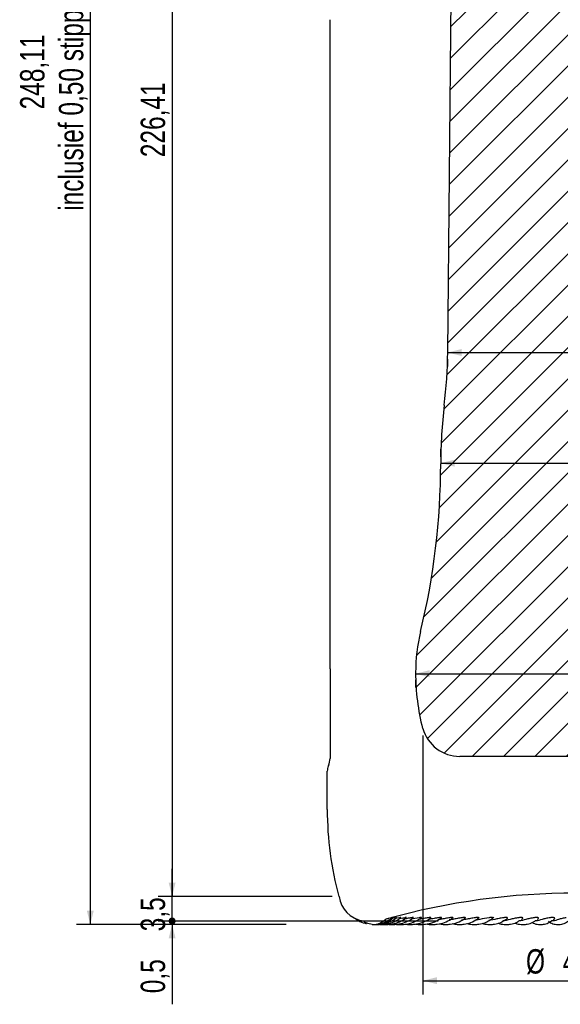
# Model space of a CAD drawing. Header units: millimetres. Extents: x 8 to 586, y 8 to 412.
# Tile 2 of 5: x 97 to 175, y 100 to 241. Entities that reach past the tile are written whole.
import ezdxf

# ---------------------------------------------------------------- set-up
doc = ezdxf.new("R2010")
doc.units = ezdxf.units.MM
doc.layers.add('DIMENSIONS', color=2, linetype='Continuous')
doc.layers.add('HATCH', color=3, linetype='Continuous')
doc.layers.add('OUTLINE', color=7, linetype='Continuous', lineweight=25)
doc.styles.add('SLDTEXTSTYLE0', font='TXT', dxfattribs={"width": 0.75})
doc.dimstyles.new('SLDDIMSTYLE0', dxfattribs={"dimtxt": 3.5, "dimasz": 2, "dimexe": 0, "dimexo": 0.0625, "dimgap": 0.875, "dimtad": 1, "dimrnd": 1e-09, "dimzin": 12, "dimdsep": 46, "dimtxsty": 'SLDTEXTSTYLE0', "dimsah": 1, "dimcen": 0.09, "dimadec": 0, "dimazin": 3, "dimtfac": 1, "dimtofl": 0, "dimtmove": 0, "dimatfit": 3, "dimfxl": 0, "dimfrac": 2, "dimtolj": 1, "dimtzin": 12, "dimarcsym": 0})
doc.dimstyles.new('SLDDIMSTYLE1', dxfattribs={"dimtxt": 3.5, "dimasz": 1, "dimexe": 0, "dimexo": 0.0625, "dimgap": 0.875, "dimtad": 1, "dimrnd": 1e-09, "dimzin": 12, "dimdsep": 46, "dimtxsty": 'SLDTEXTSTYLE0', "dimblk1": 'DOT', "dimsah": 1, "dimcen": 0.09, "dimadec": 0, "dimazin": 3, "dimtfac": 1, "dimtmove": 0, "dimatfit": 0, "dimldrblk": 'DOT', "dimfxl": 0, "dimfrac": 2, "dimtolj": 1, "dimtzin": 12, "dimarcsym": 0})
doc.dimstyles.new('SLDDIMSTYLE2', dxfattribs={"dimtxt": 3.5, "dimasz": 2, "dimexe": 0, "dimexo": 0.0625, "dimgap": 0.875, "dimtad": 1, "dimrnd": 1e-09, "dimdsep": 46, "dimtxsty": 'SLDTEXTSTYLE0', "dimblk2": 'DOT', "dimsah": 1, "dimcen": 0.09, "dimadec": 0, "dimazin": 2, "dimtfac": 1, "dimtmove": 0, "dimatfit": 0, "dimfxl": 0, "dimfrac": 2, "dimtolj": 1, "dimtzin": 12, "dimarcsym": 0})
doc.dimstyles.new('SLDDIMSTYLE4', dxfattribs={"dimtxt": 3.5, "dimasz": 2, "dimexe": 0, "dimexo": 0.0625, "dimgap": 0.875, "dimtad": 1, "dimrnd": 1e-09, "dimzin": 12, "dimdsep": 46, "dimtxsty": 'SLDTEXTSTYLE0', "dimsah": 1, "dimcen": 0, "dimadec": 0, "dimazin": 3, "dimtfac": 1, "dimtofl": 0, "dimtmove": 0, "dimatfit": 3, "dimfxl": 0, "dimfrac": 2, "dimtolj": 1, "dimtzin": 12, "dimarcsym": 0})
doc.dimstyles.new('SLDDIMSTYLE6', dxfattribs={"dimtxt": 3.5, "dimasz": 2, "dimexe": 0, "dimexo": 0.0625, "dimgap": 0.875, "dimtad": 1, "dimrnd": 1e-09, "dimzin": 12, "dimdsep": 46, "dimtxsty": 'SLDTEXTSTYLE0', "dimsah": 1, "dimcen": 0, "dimadec": 0, "dimazin": 3, "dimtfac": 1, "dimtofl": 0, "dimtmove": 0, "dimatfit": 3, "dimfxl": 0, "dimfrac": 2, "dimtolj": 1, "dimtzin": 12, "dimarcsym": 0})

# ---------------------------------------------------------------- blocks, each defined once
blk = doc.blocks.new('_D')
at = {"layer": 'DIMENSIONS'}
for p, q in [((168.94, 359.3), (105.46, 359.3)), ((107.46, 359.3), (107.46, 111.19)), ((135.58, 111.19), (105.46, 111.19))]:
    blk.add_line(p, q, dxfattribs=at)
for points in [[(107.46, 359.3), (106.96, 357.3), (107.96, 357.3)], [(107.46, 111.19), (107.96, 113.19), (106.96, 113.19)]]:
    blk.add_solid(points, dxfattribs=at)
at = {"layer": 'DIMENSIONS', "char_height": 3.5, "attachment_point": 1, "rotation": 90, "style": 'SLDTEXTSTYLE0'}
for s, insert in [('inclusief 0,50 stipple', (102.95, 213.59)), ('248,11', (97.39, 228.14))]:
    blk.add_mtext(s, dxfattribs=dict(at, insert=insert))
blk = doc.blocks.new('_Dot')
at = {"color": 0, "linetype": 'ByBlock', "lineweight": -2}
blk.add_line((-0.5, 0), (-1, 0), dxfattribs=at)
at = {"color": 0, "linetype": 'ByBlock', "const_width": 0.5}
blk.add_lwpolyline([(-0.25, 0, 1), (0.25, 0, 1)], format="xyb", close=True, dxfattribs=at)
blk = doc.blocks.new('_D_1')
at = {"layer": 'DIMENSIONS'}
for p, q in [((119.2, 115.19), (119.2, 119.19)), ((142.17, 115.19), (117.2, 115.19)), ((119.2, 111.69), (119.2, 115.19)), ((157.38, 111.69), (117.2, 111.69)), ((119.2, 111.69), (119.2, 107.69))]:
    blk.add_line(p, q, dxfattribs=at)
blk.add_solid([(119.2, 115.19), (119.7, 117.19), (118.7, 117.19)], dxfattribs=at)
at = {"layer": 'DIMENSIONS', "rotation": 90.0000000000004}
blk.add_blockref('_Dot', (119.2, 111.69), dxfattribs=at)
at = {"layer": 'DIMENSIONS', "insert": (114.69, 110.21), "char_height": 3.5, "attachment_point": 1, "rotation": 90, "style": 'SLDTEXTSTYLE0'}
blk.add_mtext('3,5', dxfattribs=at)
blk = doc.blocks.new('_D_2')
at = {"layer": 'DIMENSIONS'}
for p, q in [((119.2, 111.69), (119.2, 115.69)), ((157.38, 111.69), (117.2, 111.69)), ((119.2, 111.19), (119.2, 111.69)), ((135.58, 111.19), (117.2, 111.19)), ((119.2, 111.19), (119.2, 99.74))]:
    blk.add_line(p, q, dxfattribs=at)
blk.add_solid([(119.2, 111.19), (118.7, 109.19), (119.7, 109.19)], dxfattribs=at)
at = {"layer": 'DIMENSIONS', "rotation": 270.0000000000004}
blk.add_blockref('_Dot', (119.2, 111.69), dxfattribs=at)
at = {"layer": 'DIMENSIONS', "insert": (114.69, 101.33), "char_height": 3.5, "attachment_point": 1, "rotation": 90, "style": 'SLDTEXTSTYLE0'}
blk.add_mtext('0,5', dxfattribs=at)
blk = doc.blocks.new('_D_5')
at = {"layer": 'DIMENSIONS'}
for p, q in [((155.18, 138.3), (155.18, 101.13)), ((199.08, 138.3), (199.08, 101.13)), ((155.18, 103.13), (199.08, 103.13))]:
    blk.add_line(p, q, dxfattribs=at)
for points in [[(155.18, 103.13), (157.18, 102.63), (157.18, 103.63)], [(199.08, 103.13), (197.08, 103.63), (197.08, 102.63)]]:
    blk.add_solid(points, dxfattribs=at)
at = {"layer": 'DIMENSIONS', "char_height": 3.5, "attachment_point": 1, "style": 'SLDTEXTSTYLE0'}
for s, insert in [('%%c', (169.97, 107.65)), ('43,9', (175.25, 107.65))]:
    blk.add_mtext(s, dxfattribs=dict(at, insert=insert))
blk = doc.blocks.new('_D_6')
at = {"layer": 'DIMENSIONS'}
for p, q in [((162.48, 341.6), (117.2, 341.6)), ((119.2, 341.6), (119.2, 115.19)), ((142.12, 115.19), (117.2, 115.19))]:
    blk.add_line(p, q, dxfattribs=at)
for points in [[(119.2, 341.6), (118.7, 339.6), (119.7, 339.6)], [(119.2, 115.19), (119.7, 117.19), (118.7, 117.19)]]:
    blk.add_solid(points, dxfattribs=at)
at = {"layer": 'DIMENSIONS', "insert": (114.69, 221.28), "char_height": 3.5, "attachment_point": 1, "rotation": 90, "style": 'SLDTEXTSTYLE0'}
blk.add_mtext('226,41', dxfattribs=at)
blk = doc.blocks.new('_D_9')
at = {"layer": 'DIMENSIONS'}
blk.add_line((199.89, 143.33), (226.52, 140.05), dxfattribs=at)
blk.add_solid([(199.89, 143.33), (201.81, 142.59), (201.94, 143.58)], dxfattribs=at)
at = {"layer": 'DIMENSIONS', "insert": (215.27, 145.97), "char_height": 3.5, "attachment_point": 1, "rotation": 352.9728, "style": 'SLDTEXTSTYLE0'}
blk.add_mtext('R32,5', dxfattribs=at)
blk = doc.blocks.new('_D_22')
at = {"layer": 'DIMENSIONS'}
for p, q in [((158.73, 193.26), (195.53, 193.26)), ((158.73, 192.3), (158.73, 191.26)), ((195.53, 193.26), (227.57, 193.26)), ((195.53, 192.3), (195.53, 191.26))]:
    blk.add_line(p, q, dxfattribs=at)
for points in [[(158.73, 193.26), (160.73, 192.76), (160.73, 193.76)], [(195.53, 193.26), (193.53, 193.76), (193.53, 192.76)]]:
    blk.add_solid(points, dxfattribs=at)
at = {"layer": 'DIMENSIONS', "char_height": 3.5, "attachment_point": 1, "style": 'SLDTEXTSTYLE0'}
for s, insert in [('%%c', (213.24, 197.77)), ('36,8', (218.52, 197.82))]:
    blk.add_mtext(s, dxfattribs=dict(at, insert=insert))
blk = doc.blocks.new('_D_24')
at = {"layer": 'DIMENSIONS'}
blk.add_line((196.28, 183.31), (225.38, 185.82), dxfattribs=at)
blk.add_solid([(196.28, 183.31), (198.31, 182.99), (198.23, 183.98)], dxfattribs=at)
at = {"layer": 'DIMENSIONS', "insert": (217.02, 189.63), "char_height": 3.5, "attachment_point": 1, "rotation": 4.9238, "style": 'SLDTEXTSTYLE0'}
blk.add_mtext('R70', dxfattribs=at)
blk = doc.blocks.new('_D_27')
at = {"layer": 'DIMENSIONS'}
for p, q in [((157.73, 178.3), (157.73, 179.38)), ((196.53, 178.3), (196.53, 179.38)), ((157.73, 177.38), (196.53, 177.38)), ((196.53, 177.38), (227.57, 177.38))]:
    blk.add_line(p, q, dxfattribs=at)
for points in [[(157.73, 177.38), (159.73, 176.88), (159.73, 177.88)], [(196.53, 177.38), (194.53, 177.88), (194.53, 176.88)]]:
    blk.add_solid(points, dxfattribs=at)
at = {"layer": 'DIMENSIONS', "char_height": 3.5, "attachment_point": 1, "style": 'SLDTEXTSTYLE0'}
for s, insert in [('%%c', (213.24, 181.89)), ('38,8', (218.52, 181.95))]:
    blk.add_mtext(s, dxfattribs=dict(at, insert=insert))
blk = doc.blocks.new('_D_28')
at = {"layer": 'DIMENSIONS'}
for p, q in [((154.13, 147.17), (200.13, 147.17)), ((200.13, 147.17), (225.92, 147.17)), ((154.13, 146.3), (154.13, 145.17)), ((200.13, 146.3), (200.13, 145.17))]:
    blk.add_line(p, q, dxfattribs=at)
for points in [[(154.13, 147.17), (156.13, 146.67), (156.13, 147.67)], [(200.13, 147.17), (198.13, 147.67), (198.13, 146.67)]]:
    blk.add_solid(points, dxfattribs=at)
at = {"layer": 'DIMENSIONS', "char_height": 3.5, "attachment_point": 1, "style": 'SLDTEXTSTYLE0'}
for s, insert in [('%%c', (215.47, 151.68)), ('46', (220.75, 151.74))]:
    blk.add_mtext(s, dxfattribs=dict(at, insert=insert))

msp = doc.modelspace()

# ---------------------------------------------------------------- hatches: boundary and pattern name
at = {"layer": 'HATCH'}
h = msp.add_hatch(dxfattribs=at)
h.set_pattern_fill('ANSI31', color=256, angle=3e-322, style=0)
edge = h.paths.add_edge_path(flags=0)
edge.add_line((164.484, 339.303), (164.484, 334.303))
edge.add_line((164.484, 334.303), (162.634, 276.303))
edge.add_arc((102.664, 278.216), 60, 346.96181, 358.17308, ccw=False)
edge.add_arc((230.542, 248.604), 71.262, 166.96181, 179.43729)
edge.add_line((159.284, 249.303), (158.734, 193.303))
edge.add_arc((89.604, 193.982), 69.133, 353.11496, 359.43729, ccw=False)
edge.add_arc((227.734, 177.303), 70, 173.11496, 180)
edge.add_arc((55.934, 177.303), 101.8, 346.31445, 360, ccw=False)
edge.add_arc((179.134, 147.303), 25, 166.31445, 180)
edge.add_arc((186.634, 147.303), 32.5, 180, 194.25003)
edge.add_line((155.134, 139.303), (155.184, 139.303))
edge.add_arc((160.475, 140.803), 5.5, 195.82662, 270)
edge.add_line((160.475, 135.303), (193.792, 135.303))
edge.add_arc((193.792, 140.803), 5.5, 270, 344.17338)
edge.add_line((199.084, 139.303), (199.134, 139.303))
edge.add_arc((167.634, 147.303), 32.5, 345.74997, 360)
edge.add_arc((175.134, 147.303), 25, 0, 13.68555)
edge.add_arc((298.334, 177.303), 101.8, 180, 193.68555, ccw=False)
edge.add_arc((126.534, 177.303), 70, 0, 6.88504)
edge.add_arc((264.664, 193.982), 69.133, 180.56271, 186.88504, ccw=False)
edge.add_line((195.534, 193.303), (194.984, 249.303))
edge.add_arc((123.726, 248.604), 71.262, 0.56271, 13.03819)
edge.add_arc((251.603, 278.216), 60, 181.82692, 193.03819, ccw=False)
edge.add_line((191.634, 276.303), (189.784, 334.303))
edge.add_line((189.784, 334.303), (189.784, 339.303))
edge.add_line((189.784, 339.303), (164.484, 339.303))

# ---------------------------------------------------------------- linework, layer by layer
at = {"layer": 'OUTLINE'}
for p, q in [((158.734, 193.303), (159.284, 249.303)), ((141.859, 147.892), (141.859, 241.009)), ((141.859, 147.892), (141.859, 145.692)), ((141.859, 145.692), (141.859, 135.014)), ((155.184, 139.303), (155.134, 139.303)), ((193.792, 135.303), (160.475, 135.303)), ((141.459, 127.692), (141.459, 133.192)), ((143.165, 115.192), (143.115, 115.192)), ((151.226, 112.163), (150.851, 112.081)), ((151.803, 112.163), (151.207, 112.041)), ((152.573, 112.163), (151.766, 112.004)), ((157.71, 111.916), (157.336, 111.857)), ((159.465, 111.916), (158.965, 111.835)), ((161.355, 111.916), (160.735, 111.812)), ((163.364, 111.916), (162.632, 111.787)), ((165.479, 111.916), (164.643, 111.76)), ((148.09, 111.192), (148.122, 111.192)), ((148.133, 111.192), (148.122, 111.192)), ((148.94, 111.192), (149.115, 111.192)), ((149.699, 111.192), (149.878, 111.192)), ((150.667, 111.192), (150.848, 111.192)), ((151.836, 111.192), (152.018, 111.192)), ((153.198, 111.192), (153.379, 111.192)), ((154.742, 111.192), (154.921, 111.192)), ((156.457, 111.192), (156.632, 111.192)), ((158.329, 111.192), (158.5, 111.192)), ((160.344, 111.192), (160.508, 111.192)), ((162.486, 111.192), (162.644, 111.192)), ((164.741, 111.192), (164.89, 111.192)), ((167.089, 111.192), (167.229, 111.192)), ((169.514, 111.192), (169.643, 111.192)), ((171.997, 111.192), (172.114, 111.192)), ((174.519, 111.192), (174.624, 111.192))]:
    msp.add_line(p, q, dxfattribs=at)
for centre, radius, start, end in [((89.604, 193.982), 69.133, 353.11496, 359.43729), ((227.734, 177.303), 70, 173.11496, 180), ((55.934, 177.303), 101.8, 346.31445, 0), ((179.134, 147.303), 25, 166.31445, 180), ((186.634, 147.303), 32.5, 180, 194.25003), ((160.475, 140.803), 5.5, 195.82662, 270), ((139.359, 135.014), 2.5, 335.2367, 0), ((143.309, 133.192), 1.85, 155.2367, 180), ((189.459, 127.692), 48, 180, 195.09479), ((147.134, 115.692), 4, 187.18076, 261.83255), ((177.134, 14.566), 101.126, 74.36594, 105.63406), ((152.018, 116.192), 5, 270, 306.16576), ((151.836, 116.192), 5, 260.19034, 270)]:
    msp.add_arc(centre, radius, start, end, dxfattribs=at)
for centre, major_axis, ratio, start_param, end_param in [((151.499, 116.192), (7.636, 0), 0.7651449, 4.0098937, 4.0955316), ((144.521, 116.192), (-7.711, 0), 0.7651449, 2.2063514, 2.3394395), ((148.09, 111.992), (-1.6, 0), 0.5, 1.4658884, 1.5973368)]:
    msp.add_ellipse(centre, major_axis=major_axis, ratio=ratio, start_param=start_param, end_param=end_param, dxfattribs=at)
for points, knots in [([(145.425, 112.097), (145.588, 111.984), (146.038, 111.674), (146.608, 111.4), (147.02, 111.336), (147.094, 111.325)], [0, 0, 0, 0, 0.3194112, 0.8786263, 1, 1, 1, 1]), ([(148.122, 111.192), (148.313, 111.2), (148.83, 111.223), (149.654, 111.459), (150.357, 111.842), (150.719, 112.138), (150.821, 112.221)], [0, 0, 0, 0, 0.1968106, 0.5327817, 0.86912, 1, 1, 1, 1]), ([(148.234, 111.192), (148.43, 111.2), (148.965, 111.222), (149.819, 111.457), (150.545, 111.838), (150.919, 112.13), (151.021, 112.21)], [0, 0, 0, 0, 0.1965533, 0.5352267, 0.8742318, 1, 1, 1, 1]), ([(148.566, 111.192), (148.767, 111.2), (149.317, 111.222), (150.195, 111.456), (150.941, 111.834), (151.324, 112.124), (151.425, 112.201)], [0, 0, 0, 0, 0.1963654, 0.5370712, 0.8781281, 1, 1, 1, 1]), ([(149.115, 111.192), (149.32, 111.2), (149.881, 111.222), (150.78, 111.455), (151.541, 111.832), (151.932, 112.12), (152.032, 112.194)], [0, 0, 0, 0, 0.1962326, 0.5384196, 0.8809978, 1, 1, 1, 1]), ([(149.878, 111.192), (150.085, 111.2), (150.655, 111.222), (151.568, 111.455), (152.34, 111.831), (152.736, 112.117), (152.836, 112.189)], [0, 0, 0, 0, 0.1961434, 0.5393361, 0.8829612, 1, 1, 1, 1]), ([(150.667, 112.163), (150.559, 112.135), (150.442, 112.104), (150.182, 112.034), (150.038, 111.994), (149.881, 111.951)], [0, 0, 0, 0, 0.5, 0.5, 1, 1, 1, 1]), ([(150.784, 112.191), (150.785, 112.191), (150.793, 112.194), (150.759, 112.186), (150.701, 112.171), (150.667, 112.163)], [0, 0, 0, 0, 0.0295234, 0.4398026, 1, 1, 1, 1]), ([(150.992, 112.188), (150.994, 112.189), (151, 112.194), (150.954, 112.187), (150.886, 112.172), (150.847, 112.163)], [0, 0, 0, 0, 0.1413285, 0.5043398, 1, 1, 1, 1]), ([(150.848, 111.192), (151.057, 111.2), (151.632, 111.221), (152.554, 111.454), (153.332, 111.83), (153.731, 112.115), (153.831, 112.187)], [0, 0, 0, 0, 0.1960923, 0.5398704, 0.8841089, 1, 1, 1, 1]), ([(151.407, 112.186), (151.407, 112.188), (151.409, 112.194), (151.348, 112.187), (151.271, 112.172), (151.226, 112.163)], [0, 0, 0, 0, 0.22669744, 0.55361809, 1, 1, 1, 1]), ([(152.011, 112.18), (152.014, 112.182), (152.027, 112.189), (152.006, 112.193), (151.939, 112.187), (151.853, 112.172), (151.803, 112.163)], [0, 0, 0, 0, 0.0848086, 0.2928809, 0.5918222, 1, 1, 1, 1]), ([(153.53, 112.163), (153.337, 112.131), (153.139, 112.096), (152.724, 112.014), (152.506, 111.968), (152.283, 111.916)], [0, 0, 0, 0, 0.5, 0.5, 1, 1, 1, 1]), ([(152.813, 112.174), (152.819, 112.179), (152.831, 112.188), (152.801, 112.193), (152.72, 112.187), (152.627, 112.172), (152.573, 112.163)], [0, 0, 0, 0, 0.1548442, 0.3469944, 0.6230593, 1, 1, 1, 1]), ([(153.379, 111.192), (153.588, 111.2), (154.163, 111.221), (155.085, 111.454), (155.863, 111.83), (156.262, 112.115), (156.363, 112.187)], [0, 0, 0, 0, 0.19609226, 0.53987095, 0.88410942, 1, 1, 1, 1]), ([(153.809, 112.17), (153.819, 112.179), (153.819, 112.185), (153.796, 112.192), (153.774, 112.192), (153.69, 112.187), (153.612, 112.176), (153.53, 112.163)], [0, 0, 0, 0, 0.25, 0.25, 0.5, 0.5, 1, 1, 1, 1]), ([(155.973, 112.163), (155.763, 112.131), (155.549, 112.096), (155.11, 112.014), (154.882, 111.968), (154.655, 111.916)], [0, 0, 0, 0, 0.5, 0.5, 1, 1, 1, 1]), ([(154.969, 112.158), (154.975, 112.162), (154.995, 112.175), (154.986, 112.187), (154.937, 112.193), (154.831, 112.187), (154.726, 112.172), (154.666, 112.163)], [0, 0, 0, 0, 0.088319, 0.2717418, 0.4373144, 0.6751948, 1, 1, 1, 1]), ([(154.921, 111.192), (155.129, 111.2), (155.699, 111.222), (156.612, 111.455), (157.383, 111.831), (157.779, 112.117), (157.88, 112.189)], [0, 0, 0, 0, 0.19614337, 0.53933611, 0.88296064, 1, 1, 1, 1]), ([(156.311, 112.15), (156.32, 112.157), (156.339, 112.173), (156.322, 112.187), (156.262, 112.193), (156.147, 112.187), (156.037, 112.172), (155.973, 112.163)], [0, 0, 0, 0, 0.1425667, 0.3150742, 0.4707955, 0.6945218, 1, 1, 1, 1]), ([(157.441, 112.163), (157.227, 112.132), (157.008, 112.096), (156.559, 112.015), (156.329, 111.968), (156.102, 111.916)], [0, 0, 0, 0, 0.5, 0.5, 1, 1, 1, 1]), ([(156.632, 111.192), (156.837, 111.2), (157.398, 111.222), (158.297, 111.455), (159.058, 111.832), (159.449, 112.12), (159.549, 112.194)], [0, 0, 0, 0, 0.1962325, 0.5384194, 0.8809973, 1, 1, 1, 1]), ([(157.821, 112.146), (157.828, 112.154), (157.843, 112.172), (157.816, 112.187), (157.746, 112.193), (157.621, 112.187), (157.507, 112.172), (157.441, 112.163)], [0, 0, 0, 0, 0.1651779, 0.3331377, 0.4847514, 0.7025782, 1, 1, 1, 1]), ([(159.06, 112.163), (158.836, 112.131), (158.612, 112.096), (158.162, 112.014), (157.934, 111.968), (157.71, 111.916)], [0, 0, 0, 0, 0.5, 0.5, 1, 1, 1, 1]), ([(158.5, 111.192), (158.7, 111.2), (159.25, 111.222), (160.129, 111.456), (160.875, 111.834), (161.258, 112.124), (161.359, 112.201)], [0, 0, 0, 0, 0.1963654, 0.5370717, 0.8781281, 1, 1, 1, 1]), ([(159.481, 112.146), (159.492, 112.159), (159.491, 112.171), (159.455, 112.187), (159.42, 112.191), (159.333, 112.192), (159.281, 112.188), (159.173, 112.178), (159.117, 112.171), (159.06, 112.163)], [0, 0, 0, 0, 0.25, 0.25, 0.5, 0.5, 0.75, 0.75, 1, 1, 1, 1]), ([(160.815, 112.163), (160.589, 112.131), (160.363, 112.096), (159.912, 112.014), (159.685, 111.968), (159.465, 111.916)], [0, 0, 0, 0, 0.5, 0.5, 1, 1, 1, 1]), ([(160.508, 111.192), (160.705, 111.2), (161.24, 111.222), (162.093, 111.457), (162.82, 111.838), (163.194, 112.13), (163.295, 112.21)], [0, 0, 0, 0, 0.1965532, 0.5352266, 0.8742317, 1, 1, 1, 1]), ([(161.276, 112.146), (161.282, 112.159), (161.276, 112.171), (161.23, 112.187), (161.191, 112.191), (161.097, 112.192), (161.043, 112.188), (160.931, 112.178), (160.874, 112.171), (160.815, 112.163)], [0, 0, 0, 0, 0.25, 0.25, 0.5, 0.5, 0.75, 0.75, 1, 1, 1, 1]), ([(162.695, 112.163), (162.467, 112.131), (162.24, 112.096), (161.792, 112.014), (161.569, 111.968), (161.355, 111.916)], [0, 0, 0, 0, 0.5, 0.5, 1, 1, 1, 1]), ([(162.644, 111.192), (162.835, 111.201), (163.351, 111.225), (164.113, 111.424), (164.619, 111.734), (164.841, 111.87)], [0, 0, 0, 0, 0.2476906, 0.6705185, 1, 1, 1, 1]), ([(163.192, 112.146), (163.193, 112.159), (163.181, 112.171), (163.126, 112.187), (163.083, 112.191), (162.983, 112.192), (162.927, 112.188), (162.812, 112.178), (162.754, 112.171), (162.695, 112.163)], [0, 0, 0, 0, 0.25, 0.25, 0.5, 0.5, 0.75, 0.75, 1, 1, 1, 1]), ([(165.196, 112.107), (165.206, 112.12), (165.224, 112.144), (165.195, 112.171), (165.132, 112.187), (165.029, 112.193), (164.877, 112.187), (164.755, 112.172), (164.685, 112.163)], [0, 0, 0, 0, 0.1800359, 0.3167099, 0.4541834, 0.5782757, 0.7565644, 1, 1, 1, 1]), ([(164.841, 111.87), (164.907, 111.904), (165.087, 111.998), (165.243, 112.134), (165.343, 112.221)], [0, 0, 0, 0, 0.3628611, 1, 1, 1, 1]), ([(164.89, 111.192), (165.074, 111.201), (165.57, 111.225), (166.294, 111.424), (166.769, 111.729), (166.974, 111.86)], [0, 0, 0, 0, 0.2524441, 0.6780915, 1, 1, 1, 1]), ([(166.769, 112.163), (166.543, 112.131), (166.318, 112.095), (165.886, 112.013), (165.677, 111.968), (165.479, 111.916)], [0, 0, 0, 0, 0.5, 0.5, 1, 1, 1, 1]), ([(167.281, 112.062), (167.296, 112.074), (167.332, 112.103), (167.339, 112.141), (167.298, 112.171), (167.226, 112.187), (167.117, 112.193), (166.961, 112.187), (166.839, 112.172), (166.769, 112.163)], [0, 0, 0, 0, 0.1284885, 0.315354, 0.4294738, 0.5442604, 0.6478736, 0.7967391, 1, 1, 1, 1]), ([(166.974, 111.86), (167.044, 111.896), (167.152, 111.951), (167.246, 112.034), (167.28, 112.063)], [0, 0, 0, 0, 0.64201977, 1, 1, 1, 1]), ([(167.229, 111.192), (167.407, 111.202), (167.88, 111.227), (168.52, 111.407), (168.924, 111.678), (169.073, 111.777)], [0, 0, 0, 0, 0.2757409, 0.7331148, 1, 1, 1, 1]), ([(168.933, 112.163), (168.711, 112.131), (168.49, 112.095), (168.07, 112.013), (167.87, 111.968), (167.682, 111.916)], [0, 0, 0, 0, 0.5, 0.5, 1, 1, 1, 1]), ([(169.473, 112.041), (169.476, 112.042), (169.509, 112.061), (169.528, 112.098), (169.529, 112.141), (169.475, 112.171), (169.396, 112.187), (169.281, 112.193), (169.122, 112.187), (169.002, 112.172), (168.933, 112.163)], [0, 0, 0, 0, 0.0195496, 0.1915322, 0.3648808, 0.4707448, 0.5772279, 0.6733467, 0.8114428, 1, 1, 1, 1]), ([(169.315, 111.926), (169.344, 111.942), (169.4, 111.974), (169.448, 112.02), (169.471, 112.042)], [0, 0, 0, 0, 0.5149937, 1, 1, 1, 1]), ([(169.643, 111.192), (169.814, 111.202), (170.263, 111.228), (170.847, 111.403), (171.205, 111.656), (171.326, 111.742)], [0, 0, 0, 0, 0.2901164, 0.7609265, 1, 1, 1, 1]), ([(171.159, 112.163), (170.942, 112.131), (170.728, 112.095), (170.324, 112.013), (170.133, 111.968), (169.957, 111.916)], [0, 0, 0, 0, 0.5, 0.5, 1, 1, 1, 1]), ([(171.714, 112.014), (171.731, 112.025), (171.775, 112.052), (171.792, 112.098), (171.776, 112.141), (171.711, 112.171), (171.624, 112.187), (171.505, 112.193), (171.344, 112.187), (171.227, 112.172), (171.159, 112.163)], [0, 0, 0, 0, 0.10038, 0.2581848, 0.4172425, 0.5143783, 0.6120826, 0.7002768, 0.8269881, 1, 1, 1, 1]), ([(171.644, 111.951), (171.659, 111.959), (171.685, 111.975), (171.708, 111.999), (171.719, 112.01)], [0, 0, 0, 0, 0.5269258, 1, 1, 1, 1]), ([(172.114, 111.192), (172.279, 111.203), (172.702, 111.23), (173.231, 111.4), (173.542, 111.636), (173.636, 111.707)], [0, 0, 0, 0, 0.3071546, 0.7910857, 1, 1, 1, 1]), ([(173.43, 112.163), (173.221, 112.131), (173.015, 112.095), (172.63, 112.013), (172.45, 111.968), (172.287, 111.916)], [0, 0, 0, 0, 0.5, 0.5, 1, 1, 1, 1]), ([(173.193, 111.65), (173.294, 111.574), (173.589, 111.353), (174.054, 111.217), (174.403, 111.198), (174.519, 111.192)], [0, 0, 0, 0, 0.25662095, 0.75293286, 1, 1, 1, 1]), ([(173.933, 111.916), (173.987, 111.95), (174.032, 111.985), (174.09, 112.055), (174.103, 112.092), (174.057, 112.141), (174.03, 112.157), (173.942, 112.181), (173.883, 112.188), (173.754, 112.193), (173.685, 112.19), (173.554, 112.18), (173.491, 112.172), (173.43, 112.163)], [0, 0, 0, 0, 0.25, 0.25, 0.5, 0.5, 0.625, 0.625, 0.75, 0.75, 0.875, 0.875, 1, 1, 1, 1]), ([(174.624, 111.192), (174.782, 111.203), (175.181, 111.232), (175.682, 111.414), (175.971, 111.654), (176.065, 111.732)], [0, 0, 0, 0, 0.3078652, 0.7735207, 1, 1, 1, 1]), ([(175.73, 112.163), (175.531, 112.132), (175.338, 112.097), (174.974, 112.015), (174.803, 111.968), (174.654, 111.916)], [0, 0, 0, 0, 0.5, 0.5, 1, 1, 1, 1]), ([(148.133, 111.192), (148.302, 111.195), (148.47, 111.217), (148.793, 111.299), (148.952, 111.361), (149.098, 111.444)], [0, 0, 0, 0, 0.5, 0.5, 1, 1, 1, 1]), ([(149.386, 111.21), (149.411, 111.205), (149.514, 111.187), (149.619, 111.19), (149.699, 111.192)], [0, 0, 0, 0, 0.2433133, 1, 1, 1, 1]), ([(150.294, 111.219), (150.339, 111.211), (150.462, 111.189), (150.588, 111.191), (150.667, 111.192)], [0, 0, 0, 0, 0.3672733, 1, 1, 1, 1]), ([(152.614, 111.251), (152.73, 111.229), (152.923, 111.191), (153.119, 111.192), (153.198, 111.192)], [0, 0, 0, 0, 0.5985311, 1, 1, 1, 1]), ([(154.116, 111.258), (154.245, 111.233), (154.452, 111.192), (154.663, 111.192), (154.742, 111.192)], [0, 0, 0, 0, 0.6232824, 1, 1, 1, 1]), ([(155.726, 111.277), (155.889, 111.243), (156.131, 111.193), (156.377, 111.192), (156.457, 111.192)], [0, 0, 0, 0, 0.6760555, 1, 1, 1, 1]), ([(157.5, 111.295), (157.695, 111.253), (157.969, 111.195), (158.248, 111.193), (158.329, 111.192)], [0, 0, 0, 0, 0.71183179, 1, 1, 1, 1]), ([(159.426, 111.315), (159.65, 111.264), (159.953, 111.196), (160.263, 111.193), (160.344, 111.192)], [0, 0, 0, 0, 0.7380862, 1, 1, 1, 1]), ([(161.489, 111.336), (161.739, 111.276), (162.069, 111.197), (162.405, 111.193), (162.486, 111.192)], [0, 0, 0, 0, 0.75814352, 1, 1, 1, 1]), ([(163.673, 111.359), (163.945, 111.289), (164.298, 111.199), (164.658, 111.193), (164.741, 111.192)], [0, 0, 0, 0, 0.7711435, 1, 1, 1, 1]), ([(165.979, 111.389), (165.989, 111.384), (166.256, 111.249), (166.642, 111.206), (167.006, 111.195), (167.089, 111.192)], [0, 0, 0, 0, 0.0278716, 0.778959, 1, 1, 1, 1]), ([(168.392, 111.428), (168.421, 111.412), (168.689, 111.262), (169.081, 111.207), (169.43, 111.195), (169.514, 111.192)], [0, 0, 0, 0, 0.0847556, 0.780397, 1, 1, 1, 1]), ([(170.871, 111.472), (170.918, 111.443), (171.184, 111.276), (171.579, 111.208), (171.913, 111.195), (171.997, 111.192)], [0, 0, 0, 0, 0.1377896, 0.7808411, 1, 1, 1, 1])]:
    msp.add_open_spline(points, degree=3, knots=knots, dxfattribs=at)
for points in [[(154.666, 112.163), (154.257, 112.099), (153.832, 112.02), (153.379, 111.916)], [(164.685, 112.163), (164.226, 112.099), (163.782, 112.02), (163.364, 111.916)], [(167.682, 111.916), (167.308, 111.813), (166.964, 111.739), (166.637, 111.708)], [(169.957, 111.916), (169.606, 111.813), (169.29, 111.739), (168.993, 111.708)], [(169.256, 111.914), (169.257, 111.915), (169.259, 111.915), (169.26, 111.916)], [(171.41, 111.708), (171.375, 111.704), (171.339, 111.701), (171.302, 111.698)], [(172.287, 111.916), (171.962, 111.813), (171.675, 111.739), (171.41, 111.708)], [(171.571, 111.914), (171.573, 111.915), (171.574, 111.915), (171.575, 111.916)], [(173.776, 111.698), (173.723, 111.694), (173.672, 111.692), (173.621, 111.692)], [(173.87, 111.708), (173.84, 111.704), (173.808, 111.701), (173.776, 111.698)], [(174.654, 111.916), (174.358, 111.813), (174.102, 111.739), (173.87, 111.708)], [(173.929, 111.914), (173.93, 111.915), (173.932, 111.915), (173.933, 111.916)], [(147.923, 111.196), (147.631, 111.212), (147.34, 111.286), (147.082, 111.426)]]:
    msp.add_open_spline(points, degree=3, dxfattribs=at)

# ---------------------------------------------------------------- dimensions: what is measured, and where the dimension line sits
at = {"layer": 'DIMENSIONS'}
dim = msp.add_linear_dim(base=(107.461, 111.192), p1=(136.577, 359.303), p2=(136.577, 111.192), angle=90, text='<>\\Pinclusief 0,50 stipple', dimstyle='SLDDIMSTYLE0', dxfattribs=at)
dim.commit()
dim.dimension.update_dxf_attribs({"geometry": '_D', "text_midpoint": (107.461, 235.248), "dimtype": 160})
for base, p1, p2, dimstyle, picture, middle in [((119.202, 115.192), (163.484, 341.598), (143.115, 115.192), 'SLDDIMSTYLE0', '_D_6', (119.202, 228.395)), ((119.202, 115.192), (158.379, 111.692), (143.165, 115.192), 'SLDDIMSTYLE1', '_D_1', (119.202, 113.442)), ((119.202, 111.692), (136.577, 111.192), (158.379, 111.692), 'SLDDIMSTYLE2', '_D_2', (119.202, 104.559))]:
    dim = msp.add_linear_dim(base=base, p1=p1, p2=p2, angle=90, dimstyle=dimstyle, dxfattribs=at)
    dim.commit()
    dim.dimension.update_dxf_attribs({"geometry": picture, "text_midpoint": middle, "dimtype": 160})
for base, p1, p2, picture, middle in [((195.534, 193.259), (158.734, 193.303), (195.534, 193.303), '_D_22', (220.409, 193.259)), ((196.534, 177.383), (157.734, 177.303), (196.534, 177.303), '_D_27', (220.409, 177.383)), ((200.134, 147.17), (154.134, 147.303), (200.134, 147.303), '_D_28', (220.692, 147.17)), ((199.084, 103.134), (155.184, 139.303), (199.084, 139.303), '_D_5', (177.134, 103.134))]:
    dim = msp.add_linear_dim(base=base, p1=p1, p2=p2, text='%%c<>', dimstyle='SLDDIMSTYLE0', dxfattribs=at)
    dim.commit()
    dim.dimension.update_dxf_attribs({"geometry": picture, "text_midpoint": middle, "dimtype": 160})
for center, mpoint, dimstyle, picture, middle in [((126.534, 177.303), (196.276, 183.312), 'SLDDIMSTYLE6', '_D_24', (221.433, 185.479)), ((167.634, 147.303), (199.89, 143.327), 'SLDDIMSTYLE4', '_D_9', (220.692, 140.763))]:
    dim = msp.add_radius_dim(center=center, mpoint=mpoint, dimstyle=dimstyle, dxfattribs=at)
    dim.commit()
    dim.dimension.update_dxf_attribs({"geometry": picture, "text_midpoint": middle, "dimtype": 164})

doc.saveas('drawing.dxf')
